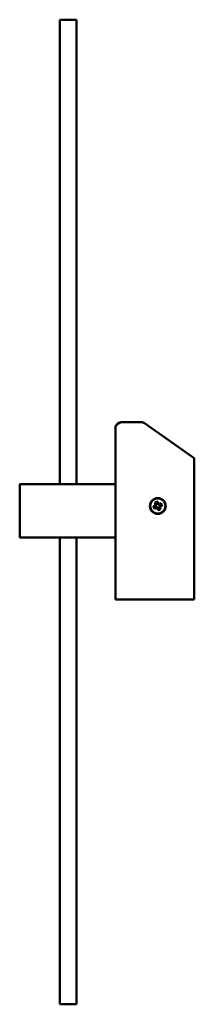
# Model space of a CAD drawing. Header units: millimetres. Extents: x 367 to 2412, y 755 to 2591.
# Tile 5 of 5: x 1747 to 1836, y 2091 to 2591. Entities that reach past the tile are written whole.
import ezdxf

# ---------------------------------------------------------------- set-up
doc = ezdxf.new("R2010")
doc.units = ezdxf.units.MM
doc.header["$LTSCALE"] = 10
doc.layers.add('Visibile (ISO)', color=7, linetype='Continuous', lineweight=50)

msp = doc.modelspace()

# ---------------------------------------------------------------- linework, layer by layer
at = {"layer": 'Visibile (ISO)'}
for p, q in [((1767.67, 2591.16), (1776.17, 2591.16)), ((1767.67, 2591.16), (1767.67, 2591.07)), ((1767.67, 2591.07), (1767.67, 2591)), ((1767.67, 2591), (1767.67, 2590.9)), ((1767.67, 2590.9), (1767.67, 2590.79)), ((1767.67, 2590.79), (1767.67, 2590.66)), ((1767.67, 2590.66), (1767.67, 2590.42)), ((1767.67, 2590.42), (1767.67, 2590.13)), ((1767.67, 2590.13), (1767.67, 2589.79)), ((1776.17, 2591.16), (1776.17, 2591.07)), ((1776.17, 2591.07), (1776.17, 2591)), ((1776.17, 2591), (1776.17, 2590.9)), ((1776.17, 2590.9), (1776.17, 2590.79)), ((1776.17, 2590.79), (1776.17, 2590.66)), ((1776.17, 2590.66), (1776.17, 2590.42)), ((1776.17, 2590.42), (1776.17, 2590.13)), ((1776.17, 2590.13), (1776.17, 2589.79)), ((1767.67, 2589.79), (1767.67, 2589.39)), ((1767.67, 2589.39), (1767.67, 2588.9)), ((1767.67, 2588.9), (1767.67, 2588.62)), ((1767.67, 2588.62), (1767.67, 2588.33)), ((1767.67, 2588.33), (1767.67, 2587.85)), ((1767.67, 2587.85), (1767.67, 2587.32)), ((1767.67, 2587.32), (1767.67, 2586.74)), ((1767.67, 2586.74), (1767.67, 2586.11)), ((1767.67, 2586.11), (1767.67, 2585.37)), ((1767.67, 2585.37), (1767.67, 2584.56)), ((1776.17, 2589.79), (1776.17, 2589.39)), ((1776.17, 2589.39), (1776.17, 2588.9)), ((1776.17, 2588.9), (1776.17, 2588.62)), ((1776.17, 2588.62), (1776.17, 2588.33)), ((1776.17, 2588.33), (1776.17, 2587.85)), ((1776.17, 2587.85), (1776.17, 2587.32)), ((1776.17, 2587.32), (1776.17, 2586.74)), ((1776.17, 2586.74), (1776.17, 2586.11)), ((1776.17, 2586.11), (1776.17, 2585.37)), ((1776.17, 2585.37), (1776.17, 2584.56)), ((1767.67, 2584.56), (1767.67, 2584.13)), ((1767.67, 2584.13), (1767.67, 2583.67)), ((1767.67, 2583.67), (1767.67, 2583.2)), ((1767.67, 2583.2), (1767.67, 2582.71)), ((1767.67, 2582.71), (1767.67, 2581.88)), ((1767.67, 2581.88), (1767.67, 2580.99)), ((1767.67, 2580.99), (1767.67, 2580.04)), ((1767.67, 2580.04), (1767.67, 2579.03)), ((1776.17, 2584.56), (1776.17, 2584.13)), ((1776.17, 2584.13), (1776.17, 2583.67)), ((1776.17, 2583.67), (1776.17, 2583.2)), ((1776.17, 2583.2), (1776.17, 2582.71)), ((1776.17, 2582.71), (1776.17, 2581.88)), ((1776.17, 2581.88), (1776.17, 2580.99)), ((1776.17, 2580.99), (1776.17, 2580.04)), ((1776.17, 2580.04), (1776.17, 2579.03)), ((1767.67, 2579.03), (1767.67, 2577.95)), ((1767.67, 2577.95), (1767.67, 2576.93)), ((1767.67, 2576.93), (1767.67, 2575.84)), ((1767.67, 2575.84), (1767.67, 2574.7)), ((1776.17, 2579.03), (1776.17, 2577.95)), ((1776.17, 2577.95), (1776.17, 2576.93)), ((1776.17, 2576.93), (1776.17, 2575.84)), ((1776.17, 2575.84), (1776.17, 2574.7)), ((1767.67, 2574.7), (1767.67, 2573.49)), ((1767.67, 2573.49), (1767.67, 2572.22)), ((1767.67, 2572.22), (1767.67, 2571.55)), ((1767.67, 2571.55), (1767.67, 2570.86)), ((1767.67, 2570.86), (1767.67, 2570.17)), ((1767.67, 2570.17), (1767.67, 2569.46)), ((1776.17, 2574.7), (1776.17, 2573.49)), ((1776.17, 2573.49), (1776.17, 2572.22)), ((1776.17, 2572.22), (1776.17, 2571.55)), ((1776.17, 2571.55), (1776.17, 2570.86)), ((1776.17, 2570.86), (1776.17, 2570.17)), ((1776.17, 2570.17), (1776.17, 2569.46)), ((1767.67, 2569.46), (1767.67, 2568.76)), ((1767.67, 2568.76), (1767.67, 2568.04)), ((1767.67, 2568.04), (1767.67, 2567.05)), ((1767.67, 2567.05), (1767.67, 2566.03)), ((1767.67, 2566.03), (1767.67, 2564.98)), ((1767.67, 2564.98), (1767.67, 2563.67)), ((1776.17, 2569.46), (1776.17, 2568.76)), ((1776.17, 2568.76), (1776.17, 2568.04)), ((1776.17, 2568.04), (1776.17, 2567.05)), ((1776.17, 2567.05), (1776.17, 2566.03)), ((1776.17, 2566.03), (1776.17, 2564.98)), ((1776.17, 2564.98), (1776.17, 2563.67)), ((1767.67, 2563.67), (1767.67, 2562.31)), ((1767.67, 2562.31), (1767.67, 2560.89)), ((1767.67, 2560.89), (1767.67, 2559.43)), ((1776.17, 2563.67), (1776.17, 2562.31)), ((1776.17, 2562.31), (1776.17, 2560.89)), ((1776.17, 2560.89), (1776.17, 2559.43)), ((1767.67, 2559.43), (1767.67, 2557.91)), ((1767.67, 2557.91), (1767.67, 2556.33)), ((1767.67, 2556.33), (1767.67, 2554.69)), ((1776.17, 2559.43), (1776.17, 2557.91)), ((1776.17, 2557.91), (1776.17, 2556.33)), ((1776.17, 2556.33), (1776.17, 2554.69)), ((1767.67, 2554.69), (1767.67, 2553)), ((1767.67, 2553), (1767.67, 2551.24)), ((1767.67, 2551.24), (1767.67, 2549.43)), ((1776.17, 2554.69), (1776.17, 2553)), ((1776.17, 2553), (1776.17, 2551.24)), ((1776.17, 2551.24), (1776.17, 2549.43)), ((1767.67, 2549.43), (1767.67, 2547.55)), ((1767.67, 2547.55), (1767.67, 2546.59)), ((1767.67, 2546.59), (1767.67, 2545.61)), ((1767.67, 2545.61), (1767.67, 2544.11)), ((1776.17, 2549.43), (1776.17, 2547.55)), ((1776.17, 2547.55), (1776.17, 2546.59)), ((1776.17, 2546.59), (1776.17, 2545.61)), ((1776.17, 2545.61), (1776.17, 2544.11)), ((1767.67, 2544.11), (1767.67, 2542.57)), ((1767.67, 2542.57), (1767.67, 2541)), ((1767.67, 2541), (1767.67, 2539.39)), ((1776.17, 2544.11), (1776.17, 2542.57)), ((1776.17, 2542.57), (1776.17, 2541)), ((1776.17, 2541), (1776.17, 2539.39)), ((1767.67, 2539.39), (1767.67, 2537.29)), ((1767.67, 2537.29), (1767.67, 2536.22)), ((1767.67, 2536.22), (1767.67, 2535.13)), ((1767.67, 2535.13), (1767.67, 2533.47)), ((1776.17, 2539.39), (1776.17, 2537.29)), ((1776.17, 2537.29), (1776.17, 2536.22)), ((1776.17, 2536.22), (1776.17, 2535.13)), ((1776.17, 2535.13), (1776.17, 2533.47)), ((1767.67, 2533.47), (1767.67, 2531.78)), ((1767.67, 2531.78), (1767.67, 2530.05)), ((1767.67, 2530.05), (1767.67, 2528.28)), ((1776.17, 2533.47), (1776.17, 2531.78)), ((1776.17, 2531.78), (1776.17, 2530.05)), ((1776.17, 2530.05), (1776.17, 2528.28)), ((1767.67, 2528.28), (1767.67, 2526.28)), ((1767.67, 2526.28), (1767.67, 2524.23)), ((1776.17, 2528.28), (1776.17, 2526.28)), ((1776.17, 2526.28), (1776.17, 2524.23)), ((1767.67, 2524.23), (1767.67, 2522.13)), ((1767.67, 2522.13), (1767.67, 2519.99)), ((1767.67, 2519.99), (1767.67, 2517.81)), ((1776.17, 2524.23), (1776.17, 2522.13)), ((1776.17, 2522.13), (1776.17, 2519.99)), ((1776.17, 2519.99), (1776.17, 2517.81)), ((1767.67, 2517.81), (1767.67, 2515.58)), ((1767.67, 2515.58), (1767.67, 2513.1)), ((1776.17, 2517.81), (1776.17, 2515.58)), ((1776.17, 2515.58), (1776.17, 2513.1)), ((1767.67, 2513.1), (1767.67, 2510.56)), ((1767.67, 2510.56), (1767.67, 2507.97)), ((1776.17, 2513.1), (1776.17, 2510.56)), ((1776.17, 2510.56), (1776.17, 2507.97)), ((1767.67, 2507.97), (1767.67, 2505.33)), ((1767.67, 2505.33), (1767.67, 2502.64)), ((1776.17, 2507.97), (1776.17, 2505.33)), ((1776.17, 2505.33), (1776.17, 2502.64)), ((1767.67, 2502.64), (1767.67, 2499.89)), ((1767.67, 2499.89), (1767.67, 2497.09)), ((1776.17, 2502.64), (1776.17, 2499.89)), ((1776.17, 2499.89), (1776.17, 2497.09)), ((1767.67, 2497.09), (1767.67, 2494.24)), ((1776.17, 2497.09), (1776.17, 2494.24)), ((1767.67, 2494.24), (1767.67, 2491.35)), ((1767.67, 2491.35), (1767.67, 2488.4)), ((1776.17, 2494.24), (1776.17, 2491.35)), ((1776.17, 2491.35), (1776.17, 2488.4)), ((1767.67, 2488.4), (1767.67, 2485.4)), ((1767.67, 2485.4), (1767.67, 2482.53)), ((1776.17, 2488.4), (1776.17, 2485.4)), ((1776.17, 2485.4), (1776.17, 2482.53)), ((1767.67, 2482.53), (1767.67, 2479.62)), ((1776.17, 2482.53), (1776.17, 2479.62)), ((1767.67, 2479.62), (1767.67, 2476.66)), ((1767.67, 2476.66), (1767.67, 2473.67)), ((1776.17, 2479.62), (1776.17, 2476.66)), ((1776.17, 2476.66), (1776.17, 2473.67)), ((1767.67, 2473.67), (1767.67, 2470.64)), ((1767.67, 2470.64), (1767.67, 2467.57)), ((1776.17, 2473.67), (1776.17, 2470.64)), ((1776.17, 2470.64), (1776.17, 2467.57)), ((1767.67, 2467.57), (1767.67, 2464.77)), ((1776.17, 2467.57), (1776.17, 2464.77)), ((1767.67, 2464.77), (1767.67, 2461.94)), ((1767.67, 2461.94), (1767.67, 2459.09)), ((1776.17, 2464.77), (1776.17, 2461.94)), ((1776.17, 2461.94), (1776.17, 2459.09)), ((1767.67, 2459.09), (1767.67, 2456.2)), ((1767.67, 2456.2), (1767.67, 2454.26)), ((1776.17, 2459.09), (1776.17, 2456.2)), ((1776.17, 2456.2), (1776.17, 2454.26)), ((1767.67, 2454.26), (1767.67, 2452.31)), ((1767.67, 2452.31), (1767.67, 2448.37)), ((1776.17, 2454.26), (1776.17, 2452.31)), ((1776.17, 2452.31), (1776.17, 2448.37)), ((1767.67, 2448.37), (1767.67, 2444.68)), ((1776.17, 2448.37), (1776.17, 2444.68)), ((1767.67, 2444.68), (1767.67, 2440.96)), ((1767.67, 2440.96), (1767.67, 2437.19)), ((1776.17, 2444.68), (1776.17, 2440.96)), ((1776.17, 2440.96), (1776.17, 2437.19)), ((1767.67, 2437.19), (1767.67, 2433.39)), ((1776.17, 2437.19), (1776.17, 2433.39)), ((1767.67, 2433.39), (1767.67, 2429.55)), ((1776.17, 2433.39), (1776.17, 2429.55)), ((1767.67, 2429.55), (1767.67, 2425.68)), ((1767.67, 2425.68), (1767.67, 2422.56)), ((1776.17, 2429.55), (1776.17, 2425.68)), ((1776.17, 2425.68), (1776.17, 2422.56)), ((1767.67, 2422.56), (1767.67, 2419.42)), ((1776.17, 2422.56), (1776.17, 2419.42)), ((1767.67, 2419.42), (1767.67, 2416.26)), ((1767.67, 2416.26), (1767.67, 2413.88)), ((1776.17, 2419.42), (1776.17, 2416.26)), ((1776.17, 2416.26), (1776.17, 2413.88)), ((1767.67, 2413.88), (1767.67, 2411.49)), ((1767.67, 2411.49), (1767.67, 2406.67)), ((1776.17, 2413.88), (1776.17, 2411.49)), ((1776.17, 2411.49), (1776.17, 2406.67)), ((1767.67, 2406.67), (1767.67, 2401.76)), ((1776.17, 2406.67), (1776.17, 2401.76)), ((1767.67, 2401.76), (1767.67, 2396.81)), ((1776.17, 2401.76), (1776.17, 2396.81)), ((1767.67, 2396.81), (1767.67, 2391.82)), ((1776.17, 2396.81), (1776.17, 2391.82)), ((1767.67, 2391.82), (1767.67, 2386.8)), ((1776.17, 2391.82), (1776.17, 2386.8)), ((1767.67, 2386.8), (1767.67, 2381.75)), ((1776.17, 2386.8), (1776.17, 2381.75)), ((1798.89, 2386.75), (1808.94, 2386.75)), ((1835.89, 2368.55), (1810.66, 2386.21)), ((1767.67, 2381.75), (1767.67, 2376.66)), ((1776.17, 2381.75), (1776.17, 2376.66)), ((1795.89, 2355.15), (1795.89, 2383.75)), ((1767.67, 2376.66), (1767.67, 2371.54)), ((1776.17, 2376.66), (1776.17, 2371.54)), ((1767.67, 2371.54), (1767.67, 2368.56)), ((1776.17, 2371.54), (1776.17, 2368.56)), ((1767.67, 2368.56), (1767.67, 2365.57)), ((1767.67, 2365.57), (1767.67, 2362.54)), ((1776.17, 2368.56), (1776.17, 2365.57)), ((1776.17, 2365.57), (1776.17, 2362.54)), ((1835.89, 2368.55), (1835.89, 2296.75)), ((1767.67, 2362.54), (1767.67, 2359.5)), ((1776.17, 2362.54), (1776.17, 2359.5)), ((1747.39, 2355.15), (1747.39, 2328.35)), ((1747.39, 2328.4), (1747.39, 2355.1)), ((1747.59, 2355.35), (1748.58, 2355.35)), ((1795.64, 2355.35), (1747.64, 2355.35)), ((1759.19, 2355.35), (1760.45, 2355.35)), ((1767.67, 2359.5), (1767.67, 2355.35)), ((1776.17, 2359.5), (1776.17, 2355.35)), ((1782.83, 2355.35), (1784.08, 2355.35)), ((1794.69, 2355.35), (1795.69, 2355.35)), ((1795.89, 2328.35), (1795.89, 2355.15)), ((1795.89, 2355.1), (1795.89, 2328.4)), ((1816.31, 2345.07), (1815.97, 2345.93)), ((1816.05, 2344.46), (1816.31, 2345.07)), ((1816.64, 2345.07), (1816.28, 2344.22)), ((1816.31, 2345.91), (1816.64, 2345.08)), ((1817.51, 2345.29), (1816.57, 2344.92)), ((1816.64, 2345.07), (1816.64, 2345.08)), ((1817.35, 2345.36), (1817.02, 2346.19)), ((1817.25, 2346.44), (1817.59, 2345.59)), ((1817.36, 2345.36), (1817.35, 2345.36)), ((1818.2, 2345), (1817.36, 2345.36)), ((1817.59, 2345.59), (1818.21, 2345.33)), ((1818.43, 2344.13), (1818.05, 2345.06)), ((1818.2, 2345), (1818.21, 2345)), ((1818.21, 2345.33), (1819.06, 2345.67)), ((1819.04, 2345.33), (1818.21, 2345)), ((1815.2, 2344.11), (1816.05, 2344.46)), ((1816.28, 2344.22), (1815.45, 2343.89)), ((1816.57, 2343.18), (1815.71, 2342.84)), ((1815.73, 2343.17), (1816.56, 2343.51)), ((1816.28, 2344.22), (1816.28, 2344.22)), ((1816.34, 2344.38), (1816.72, 2343.44)), ((1816.57, 2343.51), (1816.56, 2343.51)), ((1816.57, 2343.51), (1817.41, 2343.15)), ((1817.18, 2342.92), (1816.57, 2343.18)), ((1817.52, 2342.07), (1817.18, 2342.92)), ((1817.26, 2343.21), (1818.2, 2343.59)), ((1817.41, 2343.15), (1817.42, 2343.14)), ((1817.42, 2343.14), (1817.75, 2342.31)), ((1818.13, 2343.44), (1818.49, 2344.28)), ((1818.13, 2343.44), (1818.13, 2343.43)), ((1818.47, 2342.6), (1818.13, 2343.43)), ((1818.72, 2344.05), (1818.46, 2343.43)), ((1818.46, 2343.43), (1818.8, 2342.58)), ((1818.49, 2344.29), (1819.33, 2344.62)), ((1818.49, 2344.28), (1818.49, 2344.29)), ((1819.57, 2344.39), (1818.72, 2344.05)), ((1748.58, 2328.15), (1747.59, 2328.15)), ((1747.64, 2328.15), (1795.64, 2328.15)), ((1760.45, 2328.15), (1759.19, 2328.15)), ((1767.67, 2328.15), (1767.67, 2325.62)), ((1767.67, 2325.62), (1767.67, 2322.51)), ((1776.17, 2328.15), (1776.17, 2325.62)), ((1776.17, 2325.62), (1776.17, 2322.51)), ((1784.08, 2328.15), (1782.83, 2328.15)), ((1795.69, 2328.15), (1794.69, 2328.15)), ((1795.89, 2296.75), (1795.89, 2328.35)), ((1767.67, 2322.51), (1767.67, 2319.45)), ((1776.17, 2322.51), (1776.17, 2319.45)), ((1767.67, 2319.45), (1767.67, 2316.41)), ((1767.67, 2316.41), (1767.67, 2311.31)), ((1776.17, 2319.45), (1776.17, 2316.41)), ((1776.17, 2316.41), (1776.17, 2311.31)), ((1767.67, 2311.31), (1767.67, 2306.25)), ((1776.17, 2311.31), (1776.17, 2306.25)), ((1767.67, 2306.25), (1767.67, 2301.21)), ((1776.17, 2306.25), (1776.17, 2301.21)), ((1767.67, 2301.21), (1767.67, 2296.21)), ((1776.17, 2301.21), (1776.17, 2296.21)), ((1767.67, 2296.21), (1767.67, 2291.23)), ((1776.17, 2296.21), (1776.17, 2291.23)), ((1795.89, 2296.75), (1796.29, 2296.75)), ((1796.29, 2296.75), (1798.89, 2296.75)), ((1835.89, 2296.75), (1798.89, 2296.75)), ((1767.67, 2291.23), (1767.67, 2286.29)), ((1776.17, 2291.23), (1776.17, 2286.29)), ((1767.67, 2286.29), (1767.67, 2281.39)), ((1776.17, 2286.29), (1776.17, 2281.39)), ((1767.67, 2281.39), (1767.67, 2276.52)), ((1776.17, 2281.39), (1776.17, 2276.52)), ((1767.67, 2276.52), (1767.67, 2271.69)), ((1776.17, 2276.52), (1776.17, 2271.69)), ((1767.67, 2271.69), (1767.67, 2269.29)), ((1776.17, 2271.69), (1776.17, 2269.29)), ((1767.67, 2269.29), (1767.67, 2266.9)), ((1767.67, 2266.9), (1767.67, 2264.53)), ((1776.17, 2269.29), (1776.17, 2266.9)), ((1776.17, 2266.9), (1776.17, 2264.53)), ((1767.67, 2264.53), (1767.67, 2262.16)), ((1767.67, 2262.16), (1767.67, 2259.81)), ((1776.17, 2264.53), (1776.17, 2262.16)), ((1776.17, 2262.16), (1776.17, 2259.81)), ((1767.67, 2259.81), (1767.67, 2257.46)), ((1767.67, 2257.46), (1767.67, 2253.47)), ((1776.17, 2259.81), (1776.17, 2257.46)), ((1776.17, 2257.46), (1776.17, 2253.47)), ((1767.67, 2253.47), (1767.67, 2249.52)), ((1776.17, 2253.47), (1776.17, 2249.52)), ((1767.67, 2249.52), (1767.67, 2245.6)), ((1767.67, 2245.6), (1767.67, 2241.73)), ((1776.17, 2249.52), (1776.17, 2245.6)), ((1776.17, 2245.6), (1776.17, 2241.73)), ((1767.67, 2241.73), (1767.67, 2237.89)), ((1776.17, 2241.73), (1776.17, 2237.89)), ((1767.67, 2237.89), (1767.67, 2234.09)), ((1776.17, 2237.89), (1776.17, 2234.09)), ((1767.67, 2234.09), (1767.67, 2230.34)), ((1767.67, 2230.34), (1767.67, 2226.49)), ((1776.17, 2234.09), (1776.17, 2230.34)), ((1776.17, 2230.34), (1776.17, 2226.49)), ((1767.67, 2226.49), (1767.67, 2224.59)), ((1776.17, 2226.49), (1776.17, 2224.59)), ((1767.67, 2224.59), (1767.67, 2222.7)), ((1767.67, 2222.7), (1767.67, 2220.2)), ((1767.67, 2220.2), (1767.67, 2217.72)), ((1776.17, 2224.59), (1776.17, 2222.7)), ((1776.17, 2222.7), (1776.17, 2220.2)), ((1776.17, 2220.2), (1776.17, 2217.72)), ((1767.67, 2217.72), (1767.67, 2215.26)), ((1767.67, 2215.26), (1767.67, 2212.22)), ((1776.17, 2217.72), (1776.17, 2215.26)), ((1776.17, 2215.26), (1776.17, 2212.22)), ((1767.67, 2212.22), (1767.67, 2209.22)), ((1776.17, 2212.22), (1776.17, 2209.22)), ((1767.67, 2209.22), (1767.67, 2206.26)), ((1767.67, 2206.26), (1767.67, 2203.34)), ((1776.17, 2209.22), (1776.17, 2206.26)), ((1776.17, 2206.26), (1776.17, 2203.34)), ((1767.67, 2203.34), (1767.67, 2200.46)), ((1767.67, 2200.46), (1767.67, 2197.62)), ((1776.17, 2203.34), (1776.17, 2200.46)), ((1776.17, 2200.46), (1776.17, 2197.62)), ((1767.67, 2197.62), (1767.67, 2194.57)), ((1776.17, 2197.62), (1776.17, 2194.57)), ((1767.67, 2194.57), (1767.67, 2191.56)), ((1767.67, 2191.56), (1767.67, 2188.61)), ((1776.17, 2194.57), (1776.17, 2191.56)), ((1776.17, 2191.56), (1776.17, 2188.61)), ((1767.67, 2188.61), (1767.67, 2185.71)), ((1767.67, 2185.71), (1767.67, 2182.86)), ((1776.17, 2188.61), (1776.17, 2185.71)), ((1776.17, 2185.71), (1776.17, 2182.86)), ((1767.67, 2182.86), (1767.67, 2180.07)), ((1767.67, 2180.07), (1767.67, 2177.33)), ((1776.17, 2182.86), (1776.17, 2180.07)), ((1776.17, 2180.07), (1776.17, 2177.33)), ((1767.67, 2177.33), (1767.67, 2174.64)), ((1776.17, 2177.33), (1776.17, 2174.64)), ((1767.67, 2174.64), (1767.67, 2172)), ((1767.67, 2172), (1767.67, 2169.42)), ((1776.17, 2174.64), (1776.17, 2172)), ((1776.17, 2172), (1776.17, 2169.42)), ((1767.67, 2169.42), (1767.67, 2166.9)), ((1767.67, 2166.9), (1767.67, 2164.65)), ((1776.17, 2169.42), (1776.17, 2166.9)), ((1776.17, 2166.9), (1776.17, 2164.65)), ((1767.67, 2164.65), (1767.67, 2162.45)), ((1767.67, 2162.45), (1767.67, 2160.3)), ((1767.67, 2160.3), (1767.67, 2158.19)), ((1776.17, 2164.65), (1776.17, 2162.45)), ((1776.17, 2162.45), (1776.17, 2160.3)), ((1776.17, 2160.3), (1776.17, 2158.19)), ((1767.67, 2158.19), (1767.67, 2156.12)), ((1767.67, 2156.12), (1767.67, 2154.1)), ((1776.17, 2158.19), (1776.17, 2156.12)), ((1776.17, 2156.12), (1776.17, 2154.1)), ((1767.67, 2154.1), (1767.67, 2152.33)), ((1767.67, 2152.33), (1767.67, 2150.58)), ((1767.67, 2150.58), (1767.67, 2148.88)), ((1776.17, 2154.1), (1776.17, 2152.33)), ((1776.17, 2152.33), (1776.17, 2150.58)), ((1776.17, 2150.58), (1776.17, 2148.88)), ((1767.67, 2148.88), (1767.67, 2147.21)), ((1767.67, 2147.21), (1767.67, 2146.12)), ((1767.67, 2146.12), (1767.67, 2145.05)), ((1767.67, 2145.05), (1767.67, 2143.98)), ((1776.17, 2148.88), (1776.17, 2147.21)), ((1776.17, 2147.21), (1776.17, 2146.12)), ((1776.17, 2146.12), (1776.17, 2145.05)), ((1776.17, 2145.05), (1776.17, 2143.98)), ((1767.67, 2143.98), (1767.67, 2142.93)), ((1767.67, 2142.93), (1767.67, 2141.11)), ((1767.67, 2141.11), (1767.67, 2139.34)), ((1776.17, 2143.98), (1776.17, 2142.93)), ((1776.17, 2142.93), (1776.17, 2141.11)), ((1776.17, 2141.11), (1776.17, 2139.34)), ((1767.67, 2139.34), (1767.67, 2137.61)), ((1767.67, 2137.61), (1767.67, 2135.93)), ((1767.67, 2135.93), (1767.67, 2134.3)), ((1776.17, 2139.34), (1776.17, 2137.61)), ((1776.17, 2137.61), (1776.17, 2135.93)), ((1776.17, 2135.93), (1776.17, 2134.3)), ((1767.67, 2134.3), (1767.67, 2132.98)), ((1767.67, 2132.98), (1767.67, 2131.69)), ((1767.67, 2131.69), (1767.67, 2130.43)), ((1767.67, 2130.43), (1767.67, 2129.51)), ((1776.17, 2134.3), (1776.17, 2132.98)), ((1776.17, 2132.98), (1776.17, 2131.69)), ((1776.17, 2131.69), (1776.17, 2130.43)), ((1776.17, 2130.43), (1776.17, 2129.51)), ((1767.67, 2129.51), (1767.67, 2128.61)), ((1767.67, 2128.61), (1767.67, 2127.71)), ((1767.67, 2127.71), (1767.67, 2126.82)), ((1767.67, 2126.82), (1767.67, 2125.61)), ((1767.67, 2125.61), (1767.67, 2124.43)), ((1776.17, 2129.51), (1776.17, 2128.61)), ((1776.17, 2128.61), (1776.17, 2127.71)), ((1776.17, 2127.71), (1776.17, 2126.82)), ((1776.17, 2126.82), (1776.17, 2125.61)), ((1776.17, 2125.61), (1776.17, 2124.43)), ((1767.67, 2124.43), (1767.67, 2123.28)), ((1767.67, 2123.28), (1767.67, 2122.44)), ((1767.67, 2122.44), (1767.67, 2121.61)), ((1767.67, 2121.61), (1767.67, 2120.02)), ((1767.67, 2120.02), (1767.67, 2118.49)), ((1776.17, 2124.43), (1776.17, 2123.28)), ((1776.17, 2123.28), (1776.17, 2122.44)), ((1776.17, 2122.44), (1776.17, 2121.61)), ((1776.17, 2121.61), (1776.17, 2120.02)), ((1776.17, 2120.02), (1776.17, 2118.49)), ((1767.67, 2118.49), (1767.67, 2117.02)), ((1767.67, 2117.02), (1767.67, 2115.62)), ((1767.67, 2115.62), (1767.67, 2114.27)), ((1776.17, 2118.49), (1776.17, 2117.02)), ((1776.17, 2117.02), (1776.17, 2115.62)), ((1776.17, 2115.62), (1776.17, 2114.27)), ((1767.67, 2114.27), (1767.67, 2112.98)), ((1767.67, 2112.98), (1767.67, 2111.72)), ((1767.67, 2111.72), (1767.67, 2110.51)), ((1767.67, 2110.51), (1767.67, 2109.36)), ((1776.17, 2114.27), (1776.17, 2112.98)), ((1776.17, 2112.98), (1776.17, 2111.72)), ((1776.17, 2111.72), (1776.17, 2110.51)), ((1776.17, 2110.51), (1776.17, 2109.36)), ((1767.67, 2109.36), (1767.67, 2108.26)), ((1767.67, 2108.26), (1767.67, 2107.22)), ((1767.67, 2107.22), (1767.67, 2106.6)), ((1767.67, 2106.6), (1767.67, 2106)), ((1767.67, 2106), (1767.67, 2105.4)), ((1767.67, 2105.4), (1767.67, 2104.81)), ((1776.17, 2109.36), (1776.17, 2108.26)), ((1776.17, 2108.26), (1776.17, 2107.22)), ((1776.17, 2107.22), (1776.17, 2106.6)), ((1776.17, 2106.6), (1776.17, 2106)), ((1776.17, 2106), (1776.17, 2105.4)), ((1776.17, 2105.4), (1776.17, 2104.81)), ((1767.67, 2104.81), (1767.67, 2103.72)), ((1767.67, 2103.72), (1767.67, 2102.77)), ((1767.67, 2102.77), (1767.67, 2101.88)), ((1767.67, 2101.88), (1767.67, 2101.04)), ((1767.67, 2101.04), (1767.67, 2100.25)), ((1767.67, 2100.25), (1767.67, 2099.75)), ((1776.17, 2104.81), (1776.17, 2103.72)), ((1776.17, 2103.72), (1776.17, 2102.77)), ((1776.17, 2102.77), (1776.17, 2101.88)), ((1776.17, 2101.88), (1776.17, 2101.04)), ((1776.17, 2101.04), (1776.17, 2100.25)), ((1776.17, 2100.25), (1776.17, 2099.75)), ((1767.67, 2099.75), (1767.67, 2099.28)), ((1767.67, 2099.28), (1767.67, 2098.81)), ((1767.67, 2098.81), (1767.67, 2098.36)), ((1767.67, 2098.36), (1767.67, 2097.53)), ((1767.67, 2097.53), (1767.67, 2096.84)), ((1767.67, 2096.84), (1767.67, 2096.2)), ((1767.67, 2096.2), (1767.67, 2095.61)), ((1767.67, 2095.61), (1767.67, 2095.07)), ((1767.67, 2095.07), (1767.67, 2094.74)), ((1776.17, 2099.75), (1776.17, 2099.28)), ((1776.17, 2099.28), (1776.17, 2098.81)), ((1776.17, 2098.81), (1776.17, 2098.36)), ((1776.17, 2098.36), (1776.17, 2097.53)), ((1776.17, 2097.53), (1776.17, 2096.84)), ((1776.17, 2096.84), (1776.17, 2096.2)), ((1776.17, 2096.2), (1776.17, 2095.61)), ((1776.17, 2095.61), (1776.17, 2095.07)), ((1776.17, 2095.07), (1776.17, 2094.74)), ((1767.67, 2094.74), (1767.67, 2094.42)), ((1767.67, 2094.42), (1767.67, 2093.84)), ((1767.67, 2093.84), (1767.67, 2093.41)), ((1767.67, 2093.41), (1767.67, 2093.03)), ((1767.67, 2093.03), (1767.67, 2092.68)), ((1767.67, 2092.68), (1767.67, 2092.45)), ((1767.67, 2092.45), (1767.67, 2092.25)), ((1767.67, 2092.25), (1767.67, 2092.06)), ((1767.67, 2092.06), (1767.67, 2091.89)), ((1767.67, 2091.89), (1767.67, 2091.62)), ((1767.67, 2091.62), (1767.67, 2091.41)), ((1767.67, 2091.41), (1767.67, 2091.28)), ((1767.67, 2091.28), (1767.67, 2091.2)), ((1767.67, 2091.2), (1776.17, 2091.2)), ((1776.17, 2094.74), (1776.17, 2094.42)), ((1776.17, 2094.42), (1776.17, 2093.84)), ((1776.17, 2093.84), (1776.17, 2093.41)), ((1776.17, 2093.41), (1776.17, 2093.03)), ((1776.17, 2093.03), (1776.17, 2092.68)), ((1776.17, 2092.68), (1776.17, 2092.45)), ((1776.17, 2092.45), (1776.17, 2092.25)), ((1776.17, 2092.25), (1776.17, 2092.06)), ((1776.17, 2092.06), (1776.17, 2091.89)), ((1776.17, 2091.89), (1776.17, 2091.62)), ((1776.17, 2091.62), (1776.17, 2091.41)), ((1776.17, 2091.41), (1776.17, 2091.28)), ((1776.17, 2091.28), (1776.17, 2091.2))]:
    msp.add_line(p, q, dxfattribs=at)
for radius in [4, 3.83]:
    msp.add_circle((1817.39, 2344.25), radius, dxfattribs=at)
for centre, radius, start, end in [((1808.94, 2383.75), 3, 55, 90), ((1747.59, 2355.15), 0.2, 90, 180), ((1795.69, 2355.15), 0.2, 0, 90), ((1747.59, 2328.35), 0.2, 180, 270), ((1795.69, 2328.35), 0.2, 270, 0)]:
    msp.add_arc(centre, radius, start, end, dxfattribs=at)
for centre, major_axis in [((1817.79, 2343.25), (-5.9, -2.38)), ((1816.39, 2343.85), (-2.38, 5.9)), ((1818.39, 2344.66), (2.38, -5.9)), ((1816.98, 2345.25), (5.9, 2.38))]:
    msp.add_ellipse(centre, major_axis=major_axis, ratio=0.499722, start_param=4.603833, end_param=4.820944, dxfattribs=at)
for points in [[(1796.29, 2385.25), (1796.02, 2384.79), (1795.89, 2384.27), (1795.89, 2383.75)], [(1796.35, 2385.35), (1796.33, 2385.32), (1796.31, 2385.29), (1796.29, 2385.25)], [(1798.89, 2386.75), (1797.89, 2386.44), (1797, 2385.89), (1796.47, 2385.25)], [(1797.57, 2386.45), (1797.97, 2386.64), (1798.42, 2386.75), (1798.89, 2386.75)], [(1816.31, 2345.07), (1816.42, 2345.07), (1816.53, 2345.07), (1816.64, 2345.07)], [(1817.59, 2345.59), (1817.51, 2345.51), (1817.44, 2345.44), (1817.36, 2345.36)], [(1818.21, 2345.33), (1818.2, 2345.22), (1818.2, 2345.11), (1818.2, 2345)], [(1816.05, 2344.46), (1816.13, 2344.38), (1816.2, 2344.3), (1816.28, 2344.22)], [(1816.57, 2343.18), (1816.57, 2343.29), (1816.57, 2343.4), (1816.57, 2343.51)], [(1817.18, 2342.92), (1817.26, 2342.99), (1817.34, 2343.07), (1817.41, 2343.15)], [(1818.46, 2343.43), (1818.35, 2343.43), (1818.24, 2343.44), (1818.13, 2343.44)], [(1818.72, 2344.05), (1818.64, 2344.13), (1818.57, 2344.2), (1818.49, 2344.28)]]:
    msp.add_open_spline(points, degree=3, dxfattribs=at)
for points, knots in [([(1796.47, 2385.25), (1796.45, 2385.22), (1796.42, 2385.19), (1796.4, 2385.16), (1796.06, 2384.71), (1795.89, 2384.23), (1795.89, 2383.75)], [-0.4257437, -0.4257437, -0.4257437, -0.4257437, -0.3972111, -0.3972111, -0.3972111, 0, 0, 0, 0]), ([(1796.35, 2385.35), (1796.57, 2385.69), (1796.85, 2386), (1797.21, 2386.24), (1797.32, 2386.32), (1797.44, 2386.39), (1797.57, 2386.45)], [-0.626759, -0.626759, -0.626759, -0.626759, -0.3602766, -0.3602766, -0.3602766, -0.2742272, -0.2742272, -0.2742272, -0.2742272]), ([(1747.64, 2355.35), (1747.6, 2355.35), (1747.57, 2355.35), (1747.51, 2355.32), (1747.48, 2355.3), (1747.44, 2355.26), (1747.42, 2355.23), (1747.4, 2355.19), (1747.39, 2355.17), (1747.39, 2355.14), (1747.39, 2355.12), (1747.39, 2355.1)], [0, 0, 0, 0, 0.00976576, 0.00976576, 0.01953173, 0.01953173, 0.02929808, 0.02929808, 0.03433457, 0.03433457, 0.03937108, 0.03937108, 0.03937108, 0.03937108]), ([(1795.89, 2355.1), (1795.89, 2355.14), (1795.88, 2355.17), (1795.85, 2355.23), (1795.84, 2355.26), (1795.79, 2355.3), (1795.76, 2355.32), (1795.72, 2355.34), (1795.7, 2355.34), (1795.67, 2355.35), (1795.65, 2355.35), (1795.64, 2355.35)], [0, 0, 0, 0, 0.00976683, 0.00976683, 0.01953346, 0.01953346, 0.02929972, 0.02929972, 0.03433544, 0.03433544, 0.03937114, 0.03937114, 0.03937114, 0.03937114]), ([(1747.39, 2328.4), (1747.39, 2328.37), (1747.39, 2328.34), (1747.42, 2328.28), (1747.44, 2328.25), (1747.48, 2328.2), (1747.51, 2328.19), (1747.55, 2328.17), (1747.57, 2328.16), (1747.6, 2328.15), (1747.62, 2328.15), (1747.64, 2328.15)], [0, 0, 0, 0, 0.00976683, 0.00976683, 0.01953346, 0.01953346, 0.02929972, 0.02929972, 0.03433544, 0.03433544, 0.03937114, 0.03937114, 0.03937114, 0.03937114]), ([(1795.64, 2328.15), (1795.67, 2328.15), (1795.7, 2328.16), (1795.76, 2328.18), (1795.79, 2328.2), (1795.83, 2328.25), (1795.85, 2328.28), (1795.87, 2328.32), (1795.88, 2328.34), (1795.88, 2328.37), (1795.89, 2328.39), (1795.89, 2328.4)], [0, 0, 0, 0, 0.00976576, 0.00976576, 0.01953173, 0.01953173, 0.02929808, 0.02929808, 0.03433457, 0.03433457, 0.03937108, 0.03937108, 0.03937108, 0.03937108])]:
    msp.add_open_spline(points, degree=3, knots=knots, dxfattribs=at)
for points, weights in [([(1815.97, 2345.93), (1816.14, 2345.92), (1816.31, 2345.91)], [1, 1.00025945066, 1]), ([(1817.02, 2346.19), (1817.13, 2346.31), (1817.25, 2346.44)], [1, 1.00025945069, 1]), ([(1819.06, 2345.67), (1819.05, 2345.5), (1819.04, 2345.33)], [1, 1.00025945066, 1]), ([(1815.45, 2343.89), (1815.33, 2344), (1815.2, 2344.11)], [1, 1.00025945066, 1]), ([(1815.71, 2342.84), (1815.72, 2343.01), (1815.73, 2343.17)], [1, 1.00025945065, 1]), ([(1817.75, 2342.31), (1817.64, 2342.19), (1817.52, 2342.07)], [1, 1.00025945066, 1]), ([(1818.8, 2342.58), (1818.63, 2342.59), (1818.47, 2342.6)], [1, 1.00025945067, 1]), ([(1819.33, 2344.62), (1819.45, 2344.51), (1819.57, 2344.39)], [1, 1.00025945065, 1])]:
    msp.add_rational_spline(points, weights, degree=2, dxfattribs=at)

doc.saveas('drawing.dxf')
